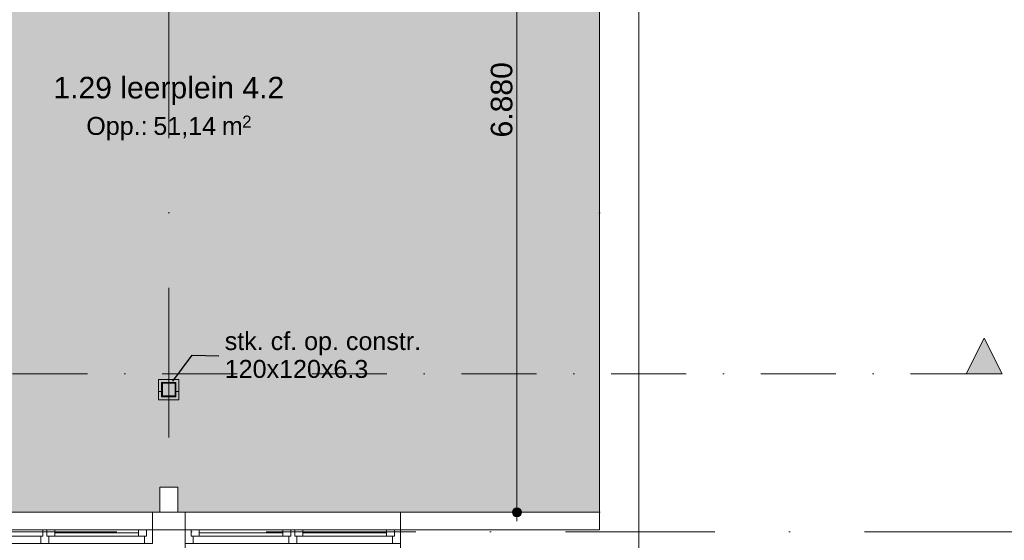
# Model space of a CAD drawing. Header units: millimetres. Extents: x -54205 to 167969, y -3415 to 61516.
# Tile 209 of 239: x 52753 to 60984, y 10756 to 15106. Entities that reach past the tile are written whole.
import ezdxf
from ezdxf.enums import TextEntityAlignment as Align

# ---------------------------------------------------------------- set-up
doc = ezdxf.new("R2010")
doc.units = ezdxf.units.MM
doc.header["$MEASUREMENT"] = 0
for name, pattern in [('streep-punt', [2500, 1250, -625, 0, -625]), ('streep-punt fijn', [1251.000023, 626.000023, -312.5, 0, -312.5]), ('Wipeout_Contour', [1000, 0, -1000])]:
    doc.linetypes.add(name, pattern=pattern)
for name, color, linetype in [('21_0 NC Buitenwanden', 7, 'Continuous'), ('21_0 NC Buitenwanden Afdek-arcering', 7, 'Continuous'), ('21_1 C Buitenwanden', 7, 'Continuous'), ('22 C Binnenwanden te slopen', 7, 'Continuous'), ('23 Vloeren', 7, 'Continuous'), ('Maatvoering 1_ 100', 7, 'Continuous'), ('Maatvoering 1_ 100 2D arcering', 7, 'Continuous'), ('Markers - doorsneden', 7, 'Continuous'), ('Markers - doorsneden 2D arcering', 7, 'Continuous'), ('New_21_0 NC Buitenwanden Ramen', 7, 'Continuous'), ('New_22 NC Binnenwanden', 7, 'Continuous'), ('New_22 NC Binnenwanden Doorsnede-arcering', 7, 'Continuous'), ('New_28 Draagconstructies - kolom', 7, 'Continuous'), ('New_28 Draagconstructies - kolom Doorsnede-arcering', 7, 'Continuous'), ('New_Maatvoering 1_ 100', 7, 'Continuous'), ('New_Maatvoering 1_ 100 2D arcering', 7, 'Continuous'), ('New_Ruimtefuncties', 7, 'Continuous'), ('New_Ruimtefuncties Zone achtergrond', 7, 'Continuous'), ('New_Ruimtefuncties Zone omranding', 7, 'Continuous'), ('New_Ruimtefuncties Zone tekst', 7, 'Continuous'), ('Stramien', 7, 'Continuous')]:
    doc.layers.add(name, color=color, linetype=linetype)
doc.styles.add('GENERATED_STYLE_1', font='arial.ttf')
doc.styles.add('GENERATED_STYLE_2', font='arial.ttf')
doc.dimstyles.new('GENERATED_STYLE__12', dxfattribs={"dimtxt": 0.18, "dimasz": 136.8, "dimexe": 0.18, "dimexo": 0.0625, "dimgap": 0, "dimtad": 0, "dimtih": 1, "dimtoh": 1, "dimdec": 4, "dimzin": 0, "dimdsep": 46, "dimcen": 0.09, "dimadec": 0, "dimazin": 0, "dimtfac": 1, "dimtdec": 4, "dimtmove": 0, "dimatfit": 3, "dimldrblk": 'ARROWHEAD_5', "dimfxl": 1, "dimtolj": 1, "dimtzin": 0, "dimarcsym": 0})
doc.dimstyles.new('GENERATED_STYLE__3', dxfattribs={"dimtxt": 179.999995, "dimasz": 142.5, "dimexe": 0.18, "dimexo": 0.0625, "dimgap": 0, "dimtad": 1, "dimtih": 1, "dimtoh": 1, "dimdec": 0, "dimzin": 0, "dimdsep": 46, "dimtxsty": 'GENERATED_STYLE_1', "dimblk": 'ARROWHEAD_11', "dimblk1": 'ARROWHEAD_11', "dimblk2": 'ARROWHEAD_11', "dimcen": 0.09, "dimse1": 1, "dimse2": 1, "dimclrd": 1, "dimclre": 1, "dimclrt": 2, "dimadec": 1, "dimazin": 0, "dimtfac": 1, "dimtdec": 4, "dimtmove": 0, "dimatfit": 3, "dimfxl": 1, "dimtolj": 1, "dimtzin": 0, "dimarcsym": 0})
doc.dimstyles.new('GENERATED_STYLE__4', dxfattribs={"dimtxt": 250, "dimasz": 142.5, "dimexe": 0.18, "dimexo": 0.0625, "dimgap": 0, "dimtad": 1, "dimdec": 0, "dimzin": 0, "dimdsep": 46, "dimtxsty": 'GENERATED_STYLE_2', "dimblk": 'ARROWHEAD_11', "dimblk1": 'ARROWHEAD_11', "dimblk2": 'ARROWHEAD_11', "dimcen": 0.09, "dimse1": 1, "dimse2": 1, "dimclrd": 1, "dimclre": 1, "dimclrt": 2, "dimadec": 1, "dimazin": 0, "dimtfac": 1, "dimtdec": 4, "dimtmove": 0, "dimatfit": 3, "dimfxl": 1, "dimtolj": 1, "dimtzin": 0, "dimarcsym": 0})
doc.dimstyles.new('GENERATED_STYLE__7', dxfattribs={"dimtxt": 179.999995, "dimasz": 142.5, "dimexe": 0.18, "dimexo": 0.0625, "dimgap": 0, "dimtad": 1, "dimdec": 0, "dimzin": 0, "dimdsep": 46, "dimtxsty": 'GENERATED_STYLE_1', "dimblk": 'ARROWHEAD_11', "dimblk1": 'ARROWHEAD_11', "dimblk2": 'ARROWHEAD_11', "dimcen": 0.09, "dimse1": 1, "dimse2": 1, "dimclrd": 1, "dimclre": 1, "dimclrt": 2, "dimadec": 1, "dimazin": 0, "dimtfac": 1, "dimtdec": 4, "dimtmove": 0, "dimatfit": 3, "dimfxl": 1, "dimtolj": 1, "dimtzin": 0, "dimarcsym": 0})
pattern_1 = [(1e-14, (0, 0), (0, 200), [])]
pattern_2 = [(270, (0, 0), (200, 0), [])]
pattern_3 = [(90, (0, 0), (-200, 0), [])]

# ---------------------------------------------------------------- blocks, each defined once
blk = doc.blocks.new('Slab_1_1', base_point=(-770.1, 20015.8))
at = {"layer": '23 Vloeren', "color": 255, "linetype": 'Continuous', "lineweight": 0, "flags": 128}
blk.add_lwpolyline([(32400, 27651.9), (54000, 27651.9), (54000, 20590.9), (56151.7, 20590.9), (57600, 20590.9), (57600, 10844.9), (33310.3, 10844.9)], dxfattribs=at)
blk = doc.blocks.new('Rnx horizontaal 26_2')
at = {"layer": 'New_21_0 NC Buitenwanden Ramen', "color": 9, "linetype": 'Continuous', "lineweight": 0}
for p, q in [((-1937.5, 146), (1937.5, 146)), ((-1937.5, -184), (1937.5, -184))]:
    blk.add_line(p, q, dxfattribs=at)
at = {"layer": 'New_21_0 NC Buitenwanden Ramen', "color": 1, "linetype": 'Continuous', "lineweight": 0}
for p, q in [((-1937.5, 0), (-1937.5, 146)), ((1937.5, 0), (1937.5, 146)), ((-1937.5, -114), (-1937.5, 0)), ((-1662.5, 0), (-1612.5, 0)), ((-1662.5, -114), (-1662.5, 0)), ((-1612.5, 0), (-1612.5, -54)), ((-1612.5, 0), (-1545.5, 0)), ((-1612.5, -54), (-1612.5, 0)), ((-1545.5, 0), (-848, 0)), ((-1545.5, 0), (-1545.5, -54)), ((-1545.5, 0), (-848, 0)), ((-848, -54), (-848, 0)), ((-848, 0), (-781, 0)), ((-781, -54), (-781, 0)), ((-781, 0), (-764.5, 0)), ((-781, 0), (-781, -54)), ((-764.5, 0), (-748, 0)), ((-748, 0), (-748, -54)), ((-748, 0), (-16.5, 0)), ((-16.5, -54), (-16.5, 0)), ((-16.5, 0), (0, 0)), ((-16.5, 0), (-16.5, -54)), ((0, 0), (16.5, 0)), ((16.5, 0), (16.5, -54)), ((16.5, 0), (748, 0)), ((748, -54), (748, 0)), ((748, 0), (764.5, 0)), ((748, 0), (748, -54)), ((764.5, 0), (781, 0)), ((781, 0), (781, -54)), ((781, 0), (848, 0)), ((781, -54), (781, 0)), ((848, 0), (1545.5, 0)), ((848, 0), (848, -54)), ((848, 0), (1545.5, 0)), ((1545.5, -54), (1545.5, 0)), ((1545.5, 0), (1612.5, 0)), ((1612.5, -54), (1612.5, 0)), ((1612.5, 0), (1662.5, 0)), ((1612.5, 0), (1612.5, -54)), ((1662.5, 0), (1662.5, -114)), ((1937.5, -114), (1937.5, 0)), ((-1612.5, -54), (-1595.5, -54)), ((-1545.5, -54), (-1612.5, -54)), ((-1595.5, -54), (-1595.5, -114)), ((-1545.5, -27), (-848, -27)), ((-848, -54), (-1545.5, -54)), ((-781, -54), (-848, -54)), ((-798, -114), (-798, -54)), ((-798, -54), (-781, -54)), ((-748, -54), (-731, -54)), ((-731, -54), (-748, -54)), ((-731, -54), (-731, -114)), ((-731, -54), (-33.5, -54)), ((-731, -114), (-731, -54)), ((-33.5, -114), (-33.5, -54)), ((-33.5, -54), (-16.5, -54)), ((-16.5, -54), (-33.5, -54)), ((16.5, -54), (33.5, -54)), ((33.5, -54), (16.5, -54)), ((33.5, -54), (33.5, -114)), ((33.5, -54), (731, -54)), ((33.5, -114), (33.5, -54)), ((731, -114), (731, -54)), ((731, -54), (748, -54)), ((748, -54), (731, -54)), ((781, -54), (798, -54)), ((848, -54), (781, -54)), ((798, -54), (798, -114)), ((848, -27), (1545.5, -27)), ((1545.5, -54), (848, -54)), ((1612.5, -54), (1545.5, -54)), ((1595.5, -114), (1595.5, -54)), ((1595.5, -54), (1612.5, -54)), ((-1937.5, -184), (-1937.5, -114)), ((-1595.5, -114), (-1662.5, -114)), ((-798, -114), (-1595.5, -114)), ((-764.5, -114), (-798, -114)), ((-731, -114), (-764.5, -114)), ((-33.5, -114), (-731, -114)), ((0, -114), (-33.5, -114)), ((33.5, -114), (0, -114)), ((731, -114), (33.5, -114)), ((764.5, -114), (731, -114)), ((798, -114), (764.5, -114)), ((1595.5, -114), (798, -114)), ((1662.5, -114), (1595.5, -114)), ((1937.5, -184), (1937.5, -114))]:
    blk.add_line(p, q, dxfattribs=at)
blk = doc.blocks.new('R2 bl ol 26')
at = {"layer": 'New_21_0 NC Buitenwanden Ramen', "color": 9, "linetype": 'Continuous', "lineweight": 0}
for p, q in [((-900, 146), (900, 146)), ((-900, -184), (900, -184))]:
    blk.add_line(p, q, dxfattribs=at)
at = {"layer": 'New_21_0 NC Buitenwanden Ramen', "color": 1, "linetype": 'Continuous', "lineweight": 0}
for p, q in [((-900, 0), (-900, 146)), ((900, 0), (900, 146)), ((-900, 0), (-850, 0)), ((-900, -114), (-900, 0)), ((-900, -114), (-900, 0)), ((-850, 0), (-850, -54)), ((-850, 0), (-783, 0)), ((-850, -54), (-850, 0)), ((-783, 0), (-83.5, 0)), ((-783, 0), (-783, -54)), ((-783, 0), (-83.5, 0)), ((-83.5, -54), (-83.5, 0)), ((-83.5, 0), (-16.5, 0)), ((-16.5, -54), (-16.5, 0)), ((-16.5, 0), (0, 0)), ((-16.5, 0), (-16.5, -54)), ((0, 0), (16.5, 0)), ((16.5, 0), (16.5, -54)), ((16.5, 0), (83.5, 0)), ((16.5, -54), (16.5, 0)), ((83.5, 0), (783, 0)), ((83.5, 0), (83.5, -54)), ((83.5, 0), (783, 0)), ((783, -54), (783, 0)), ((783, 0), (850, 0)), ((850, -54), (850, 0)), ((850, 0), (900, 0)), ((850, 0), (850, -54)), ((900, -114), (900, 0)), ((900, -114), (900, 0)), ((-850, -54), (-833, -54)), ((-783, -54), (-850, -54)), ((-833, -54), (-833, -114)), ((-783, -27), (-83.5, -27)), ((-83.5, -54), (-783, -54)), ((-16.5, -54), (-83.5, -54)), ((-33.5, -114), (-33.5, -54)), ((-33.5, -54), (-16.5, -54)), ((16.5, -54), (33.5, -54)), ((83.5, -54), (16.5, -54)), ((33.5, -54), (33.5, -114)), ((83.5, -27), (783, -27)), ((783, -54), (83.5, -54)), ((850, -54), (783, -54)), ((833, -114), (833, -54)), ((833, -54), (850, -54)), ((-833, -114), (-900, -114)), ((-900, -184), (-900, -114)), ((-33.5, -114), (-833, -114)), ((0, -114), (-33.5, -114)), ((33.5, -114), (0, -114)), ((833, -114), (33.5, -114)), ((900, -114), (833, -114)), ((900, -184), (900, -114))]:
    blk.add_line(p, q, dxfattribs=at)
blk = doc.blocks.new('Wall_2_1', base_point=(55938.2, 10990.9))
at = {"layer": '21_0 NC Buitenwanden', "color": 1, "linetype": 'Continuous', "lineweight": 0}
for p, q in [((55937.5, 10844.9), (55937.5, 10990.9)), ((55937.5, 10730.9), (55937.5, 10844.9))]:
    blk.add_line(p, q, dxfattribs=at)
at = {"layer": 'New_21_0 NC Buitenwanden Ramen', "color": 1, "linetype": 'Continuous', "lineweight": 0, "xscale": -1, "zscale": 1000}
for name, p in [('Rnx horizontaal 26_2', (52200, 10844.9)), ('R2 bl ol 26', (55037.5, 10844.9))]:
    blk.add_blockref(name, p, dxfattribs=at)
blk = doc.blocks.new('leerplein 4.2_1.29_15_1', base_point=(54000, 14380.9))
at = {"layer": 'New_Ruimtefuncties Zone achtergrond', "linetype": 'Continuous', "lineweight": 0, "true_color": 0xffffff}
blk.add_hatch(color=7, dxfattribs=at).paths.add_polyline_path([(50475, 11930.9), (50405, 11930.9), (50405, 11200.9), (50475, 11200.9), (50475, 10990.9), (53925, 10990.9), (53925, 11200.9), (54075, 11200.9), (54075, 10990.9), (57600, 10990.9), (57600, 17915.9), (54570, 17915.9), (54570, 17870.9), (54470, 17870.9), (54470, 18345.9), (53730, 18345.9), (50670, 18345.9), (50670, 17870.9), (50475, 17870.9), (50475, 17685.9), (50325, 17685.9), (50325, 16645.9), (50475, 16645.9)])
at = {"layer": 'New_Ruimtefuncties Zone tekst', "color": 2, "lineweight": 0}
for tag, height, style, p in [('DUMMY_941', 180, 'GENERATED_STYLE_2', (54988, 14669.7)), ('perimeterCode', 150, 'GENERATED_STYLE_1', (53310.1, 14293.6)), ('ROOM_AREA', 150, 'GENERATED_STYLE_1', (53870.4, 14293.6)), ('DUMMY_942', 150, 'GENERATED_STYLE_1', (54385.1, 14293.6)), ('DUMMY_943', 100, 'GENERATED_STYLE_1', (54613.7, 14305))]:
    blk.add_attdef(tag, text='', height=height, dxfattribs=dict(at, style=style)).set_placement(p, align=Align.TOP_LEFT)
at = {"layer": 'New_Ruimtefuncties Zone tekst', "color": 2, "lineweight": 0, "style": 'GENERATED_STYLE_2'}
blk.add_attdef('ROOM_NUMBER', text='', height=180, dxfattribs=at).set_placement((54000, 14628.5), align=Align.TOP_CENTER)
blk = doc.blocks.new('Wall_9_1', base_point=(57600, 10990.9))
at = {"layer": '21_1 C Buitenwanden', "color": 1, "linetype": 'Continuous', "lineweight": 0, "flags": 128}
for points in [[(57600, 10990.9), (55938.2, 10990.9)], [(57930, 10660.9), (57930, 10990.9)], [(55938.2, 10660.9), (57930, 10660.9)]]:
    blk.add_lwpolyline(points, dxfattribs=at)
blk = doc.blocks.new('Wall_10_1', base_point=(57600, 20655.9))
at = {"layer": '21_1 C Buitenwanden', "color": 1, "linetype": 'Continuous', "lineweight": 0, "flags": 128}
for points in [[(57600, 17970.9), (57600, 10990.9)], [(57930, 10990.9), (57930, 17970.9)]]:
    blk.add_lwpolyline(points, dxfattribs=at)
blk = doc.blocks.new('Wall_42_1', base_point=(54000, 10990.9))
at = {"layer": '22 C Binnenwanden te slopen', "color": 1, "linetype": 'Continuous', "lineweight": 0, "flags": 128}
for points in [[(53925, 11200.9), (53925, 10990.9)], [(54075, 10990.9), (54075, 11200.9)]]:
    blk.add_lwpolyline(points, dxfattribs=at)
blk = doc.blocks.new('Wall_66_1', base_point=(54137.5, 10730.9))
at = {"layer": '21_0 NC Buitenwanden', "color": 1, "linetype": 'Continuous', "lineweight": 0, "flags": 128}
for points in [[(54137.5, 10990.9), (53862.5, 10990.9)], [(53862.5, 10990.9), (53862.5, 10774.9)], [(54137.5, 10774.9), (54137.5, 10990.9)]]:
    blk.add_lwpolyline(points, dxfattribs=at)
blk = doc.blocks.new('Wall_292_1', base_point=(55937.5, 10990.9))
at = {"color": 254, "linetype": 'Wipeout_Contour', "lineweight": 0, "ltscale": 224441.095568}
blk.add_wipeout([(55937.5, 10990.9), (54137.5, 10990.9), (54137.5, 10844.9), (55937.5, 10844.9)], dxfattribs=at).dxf.layer = '21_0 NC Buitenwanden Afdek-arcering'
at = {"layer": '21_0 NC Buitenwanden', "color": 2, "linetype": 'Continuous', "lineweight": 0, "flags": 128}
for points in [[(55937.5, 10990.9), (54137.5, 10990.9)], [(54137.5, 10990.9), (54137.5, 10844.9)], [(55937.5, 10844.9), (55937.5, 10990.9)], [(54137.5, 10844.9), (55937.5, 10844.9)]]:
    blk.add_lwpolyline(points, dxfattribs=at)
blk = doc.blocks.new('Wall_366_1', base_point=(53915, 11930.9))
at = {"layer": 'New_22 NC Binnenwanden Doorsnede-arcering', "linetype": 'Continuous', "lineweight": 0, "true_color": 0x000000}
h = blk.add_hatch(dxfattribs=at)
h.set_pattern_fill('930_Lijnen_vert_200_0001', color=18, style=0, pattern_type=2)
h.set_pattern_definition(pattern_1)
h.paths.add_polyline_path([(53940, 12100.9), (53915, 12100.9), (53940, 12075.9)])
h = blk.add_hatch(dxfattribs=at)
h.set_pattern_fill('930_Lijnen_vert_200_0001', color=18, style=0, pattern_type=2)
h.set_pattern_definition(pattern_1)
h.paths.add_polyline_path([(53940, 12075.9), (53915, 12100.9), (53915, 12075.9)])
h = blk.add_hatch(dxfattribs=at)
h.set_pattern_fill('930_Lijnen_vert_200_0001', color=18, style=0, pattern_type=2)
h.set_pattern_definition(pattern_1)
h.paths.add_polyline_path([(53940, 11955.9), (53940, 12075.9), (53915, 12075.9), (53915, 11955.9)])
h = blk.add_hatch(dxfattribs=at)
h.set_pattern_fill('930_Lijnen_vert_200_0001', color=18, style=0, pattern_type=2)
h.set_pattern_definition(pattern_1)
h.paths.add_polyline_path([(53940, 11955.9), (53915, 11930.9), (53940, 11930.9)])
h = blk.add_hatch(dxfattribs=at)
h.set_pattern_fill('930_Lijnen_vert_200_0001', color=18, style=0, pattern_type=2)
h.set_pattern_definition(pattern_1)
h.paths.add_polyline_path([(53915, 11955.9), (53915, 11930.9), (53940, 11955.9)])
at = {"layer": 'New_22 NC Binnenwanden', "color": 1, "linetype": 'Continuous', "lineweight": 0, "flags": 128}
for points in [[(53915, 12100.9), (53940, 12100.9)], [(53915, 12100.9), (53915, 11930.9)], [(53940, 11955.9), (53940, 12075.9)], [(53915, 11930.9), (53940, 11930.9)]]:
    blk.add_lwpolyline(points, dxfattribs=at)
blk = doc.blocks.new('Wall_367_1', base_point=(53915, 12100.9))
at = {"layer": 'New_22 NC Binnenwanden Doorsnede-arcering', "linetype": 'Continuous', "lineweight": 0, "true_color": 0x000000}
h = blk.add_hatch(dxfattribs=at)
h.set_pattern_fill('930_Lijnen_vert_200_0001', color=18, style=0, pattern_type=2)
h.set_pattern_definition(pattern_2)
h.paths.add_polyline_path([(53940, 12075.9), (54060, 12075.9), (54060, 12100.9), (53940, 12100.9)])
h = blk.add_hatch(dxfattribs=at)
h.set_pattern_fill('930_Lijnen_vert_200_0001', color=18, style=0, pattern_type=2)
h.set_pattern_definition(pattern_2)
h.paths.add_polyline_path([(54060, 12075.9), (54085, 12075.9), (54085, 12100.9)])
h = blk.add_hatch(dxfattribs=at)
h.set_pattern_fill('930_Lijnen_vert_200_0001', color=18, style=0, pattern_type=2)
h.set_pattern_definition(pattern_2)
h.paths.add_polyline_path([(54060, 12075.9), (54085, 12100.9), (54060, 12100.9)])
at = {"layer": 'New_22 NC Binnenwanden', "color": 1, "linetype": 'Continuous', "lineweight": 0, "flags": 128}
for points in [[(54085, 12100.9), (53940, 12100.9)], [(54085, 12100.9), (54085, 12075.9)], [(53940, 12075.9), (54060, 12075.9)]]:
    blk.add_lwpolyline(points, dxfattribs=at)
blk = doc.blocks.new('Wall_368_1', base_point=(53915, 11930.9))
at = {"layer": 'New_22 NC Binnenwanden Doorsnede-arcering', "linetype": 'Continuous', "lineweight": 0, "true_color": 0x000000}
h = blk.add_hatch(dxfattribs=at)
h.set_pattern_fill('930_Lijnen_vert_200_0001', color=18, style=0, pattern_type=2)
h.set_pattern_definition(pattern_3)
h.paths.add_polyline_path([(54060, 11955.9), (53940, 11955.9), (53940, 11930.9), (54060, 11930.9)])
h = blk.add_hatch(dxfattribs=at)
h.set_pattern_fill('930_Lijnen_vert_200_0001', color=18, style=0, pattern_type=2)
h.set_pattern_definition(pattern_3)
h.paths.add_polyline_path([(54060, 11955.9), (54085, 11930.9), (54085, 11955.9)])
h = blk.add_hatch(dxfattribs=at)
h.set_pattern_fill('930_Lijnen_vert_200_0001', color=18, style=0, pattern_type=2)
h.set_pattern_definition(pattern_3)
h.paths.add_polyline_path([(54060, 11930.9), (54085, 11930.9), (54060, 11955.9)])
at = {"layer": 'New_22 NC Binnenwanden', "color": 1, "linetype": 'Continuous', "lineweight": 0, "flags": 128}
for points in [[(54060, 11955.9), (53940, 11955.9)], [(54085, 11930.9), (54085, 11955.9)], [(53940, 11930.9), (54085, 11930.9)]]:
    blk.add_lwpolyline(points, dxfattribs=at)
blk = doc.blocks.new('Wall_369_1', base_point=(54085, 11930.9))
at = {"layer": 'New_22 NC Binnenwanden Doorsnede-arcering', "linetype": 'Continuous', "lineweight": 0, "true_color": 0x000000}
h = blk.add_hatch(dxfattribs=at)
h.set_pattern_fill('930_Lijnen_vert_200_0001', color=18, style=0, pattern_type=2)
h.set_pattern_definition([(180, (0, 0), (0, 200), [])])
h.paths.add_polyline_path([(54060, 12075.9), (54060, 11955.9), (54085, 11955.9), (54085, 12075.9)])
at = {"layer": 'New_22 NC Binnenwanden', "color": 1, "linetype": 'Continuous', "lineweight": 0, "flags": 128}
for points in [[(54060, 12075.9), (54060, 11955.9)], [(54085, 11955.9), (54085, 12075.9)]]:
    blk.add_lwpolyline(points, dxfattribs=at)
blk = doc.blocks.new('Standard grid marker')
at = {"layer": 'Stramien', "color": 1, "linetype": 'streep-punt', "lineweight": 0}
blk.add_line((1000, 0), (61400.2, 0), dxfattribs=at)
at = {"layer": 'Stramien', "color": 2, "lineweight": 0, "style": 'GENERATED_STYLE_1'}
for tag, p in [('AC_MarkerText_1_0', (-245, -80)), ('AC_MarkerText_1_1', (63155.2, -80))]:
    blk.add_attdef(tag, text='', height=350, rotation=270, dxfattribs=at).set_placement(p, align=Align.TOP_CENTER)
blk = doc.blocks.new('Standard grid marker_3')
at = {"layer": 'Stramien', "color": 1, "linetype": 'streep-punt', "lineweight": 0}
blk.add_line((1000, 0), (33165, 0), dxfattribs=at)
at = {"layer": 'Stramien', "color": 2, "lineweight": 0, "style": 'GENERATED_STYLE_1'}
blk.add_attdef('AC_MarkerText_1', text='', height=350, dxfattribs=at).set_placement((-500, 175), align=Align.TOP_CENTER)
blk = doc.blocks.new('*D1253')
at = {"layer": 'Maatvoering 1_ 100 2D arcering', "linetype": 'Continuous', "lineweight": 0}
for points in [[(64027.5, 56215.9), (64030.4, 56201.6), (64038.5, 56189.4), (64050.6, 56181.3), (64065, 56178.4), (64079.4, 56181.3), (64091.5, 56189.4), (64099.6, 56201.6), (64102.5, 56215.9), (64099.6, 56230.3), (64091.5, 56242.4), (64079.4, 56250.6), (64065, 56253.4), (64050.6, 56250.6), (64038.5, 56242.4), (64030.4, 56230.3)], [(64027.5, 3115.7), (64030.4, 3101.3), (64038.5, 3089.2), (64050.6, 3081), (64065, 3078.2), (64079.4, 3081), (64091.5, 3089.2), (64099.6, 3101.3), (64102.5, 3115.7), (64099.6, 3130), (64091.5, 3142.2), (64079.4, 3150.3), (64065, 3153.2), (64050.6, 3150.3), (64038.5, 3142.2), (64030.4, 3130)]]:
    blk.add_hatch(color=1, dxfattribs=at).paths.add_polyline_path(points)
at = {"layer": 'Maatvoering 1_ 100', "color": 1, "linetype": 'Continuous', "lineweight": 0}
for p, q in [((64065, 56253.4), (64065, 56290.9)), ((64027.5, 56215.9), (63924.4, 56215.9)), ((64065, 3153.2), (64065, 56178.4)), ((64205.6, 56215.9), (64102.5, 56215.9)), ((64027.5, 3115.7), (63924.4, 3115.7)), ((64065, 3040.7), (64065, 3078.2)), ((64205.6, 3115.7), (64102.5, 3115.7))]:
    blk.add_line(p, q, dxfattribs=at)
for centre in [(64065, 56215.9), (64065, 3115.7)]:
    blk.add_circle(centre, 37.5, dxfattribs=at)
at = {"layer": 'Maatvoering 1_ 100', "color": 2, "lineweight": 0, "insert": (64015, 29141.5), "char_height": 250, "attachment_point": 7, "rotation": 90, "style": 'GENERATED_STYLE_2'}
blk.add_mtext('\\A1;{\\pql;\\fArial|b1|i0|c0|p0;\\W1.000000;53.100}', dxfattribs=at)
blk = doc.blocks.new('ARROWHEAD_11')
at = {"color": 0, "linetype": 'Continuous', "lineweight": 0}
blk.add_line((0, 0), (-1, 0), dxfattribs=at)
at = {"color": 0, "linetype": 'Continuous', "lineweight": 0, "const_width": 0.25, "flags": 128}
blk.add_lwpolyline([(-0.125, 0, 1), (0.125, 0, 1)], format="xyb", close=True, dxfattribs=at)
blk = doc.blocks.new('*D1260')
at = {"layer": 'New_Maatvoering 1_ 100 2D arcering', "linetype": 'Continuous', "lineweight": 0}
for points in [[(63027.5, 20655.9), (63030.4, 20641.6), (63038.5, 20629.4), (63050.6, 20621.3), (63065, 20618.4), (63079.4, 20621.3), (63091.5, 20629.4), (63099.6, 20641.6), (63102.5, 20655.9), (63099.6, 20670.3), (63091.5, 20682.4), (63079.4, 20690.6), (63065, 20693.4), (63050.6, 20690.6), (63038.5, 20682.4), (63030.4, 20670.3)], [(63027.5, 10660.9), (63030.4, 10646.6), (63038.5, 10634.4), (63050.6, 10626.3), (63065, 10623.4), (63079.4, 10626.3), (63091.5, 10634.4), (63099.6, 10646.6), (63102.5, 10660.9), (63099.6, 10675.3), (63091.5, 10687.4), (63079.4, 10695.6), (63065, 10698.4), (63050.6, 10695.6), (63038.5, 10687.4), (63030.4, 10675.3)]]:
    blk.add_hatch(color=1, dxfattribs=at).paths.add_polyline_path(points)
at = {"layer": 'New_Maatvoering 1_ 100', "color": 1, "linetype": 'Continuous', "lineweight": 0}
for p, q in [((63027.5, 20655.9), (62924.4, 20655.9)), ((63065, 10698.4), (63065, 20618.4)), ((63205.6, 20655.9), (63102.5, 20655.9)), ((63027.5, 10660.9), (62924.4, 10660.9)), ((63205.6, 10660.9), (63102.5, 10660.9))]:
    blk.add_line(p, q, dxfattribs=at)
for centre in [(63065, 20655.9), (63065, 10660.9)]:
    blk.add_circle(centre, 37.5, dxfattribs=at)
at = {"layer": 'New_Maatvoering 1_ 100', "color": 2, "lineweight": 0, "insert": (63029, 15349.5), "char_height": 180, "attachment_point": 7, "rotation": 90, "style": 'GENERATED_STYLE_1'}
blk.add_mtext('\\A1;{\\pql;\\fArial|b0|i0|c0|p0;\\W1.000000;9.995}', dxfattribs=at)
blk = doc.blocks.new('*D1266')
at = {"layer": 'New_Maatvoering 1_ 100 2D arcering', "linetype": 'Continuous', "lineweight": 0}
for points in [[(62527.5, 17970.9), (62530.4, 17956.6), (62538.5, 17944.4), (62550.6, 17936.3), (62565, 17933.4), (62579.4, 17936.3), (62591.5, 17944.4), (62599.6, 17956.6), (62602.5, 17970.9), (62599.6, 17985.3), (62591.5, 17997.4), (62579.4, 18005.6), (62565, 18008.4), (62550.6, 18005.6), (62538.5, 17997.4), (62530.4, 17985.3)], [(62527.5, 10660.9), (62530.4, 10646.6), (62538.5, 10634.4), (62550.6, 10626.3), (62565, 10623.4), (62579.4, 10626.3), (62591.5, 10634.4), (62599.6, 10646.6), (62602.5, 10660.9), (62599.6, 10675.3), (62591.5, 10687.4), (62579.4, 10695.6), (62565, 10698.4), (62550.6, 10695.6), (62538.5, 10687.4), (62530.4, 10675.3)]]:
    blk.add_hatch(color=1, dxfattribs=at).paths.add_polyline_path(points)
at = {"layer": 'New_Maatvoering 1_ 100', "color": 1, "linetype": 'Continuous', "lineweight": 0}
for p, q in [((62527.5, 17970.9), (62424.4, 17970.9)), ((62705.6, 17970.9), (62602.5, 17970.9)), ((62565, 10698.4), (62565, 17933.4)), ((62527.5, 10660.9), (62424.4, 10660.9)), ((62705.6, 10660.9), (62602.5, 10660.9))]:
    blk.add_line(p, q, dxfattribs=at)
for centre in [(62565, 17970.9), (62565, 10660.9)]:
    blk.add_circle(centre, 37.5, dxfattribs=at)
at = {"layer": 'New_Maatvoering 1_ 100', "color": 2, "lineweight": 0, "insert": (62529, 14007), "char_height": 180, "attachment_point": 7, "rotation": 90, "style": 'GENERATED_STYLE_1'}
blk.add_mtext('\\A1;{\\pql;\\fArial|b0|i0|c0|p0;\\W1.000000;7.310}', dxfattribs=at)
blk = doc.blocks.new('*D1426')
at = {"layer": 'New_Maatvoering 1_ 100 2D arcering', "linetype": 'Continuous', "lineweight": 0}
for points in [[(50437.5, 15570.9), (50440.4, 15556.6), (50448.5, 15544.4), (50460.6, 15536.3), (50475, 15533.4), (50489.4, 15536.3), (50501.5, 15544.4), (50509.6, 15556.6), (50512.5, 15570.9), (50509.6, 15585.3), (50501.5, 15597.4), (50489.4, 15605.6), (50475, 15608.4), (50460.6, 15605.6), (50448.5, 15597.4), (50440.4, 15585.3)], [(57562.5, 15570.9), (57565.4, 15556.6), (57573.5, 15544.4), (57585.6, 15536.3), (57600, 15533.4), (57614.4, 15536.3), (57626.5, 15544.4), (57634.6, 15556.6), (57637.5, 15570.9), (57634.6, 15585.3), (57626.5, 15597.4), (57614.4, 15605.6), (57600, 15608.4), (57585.6, 15605.6), (57573.5, 15597.4), (57565.4, 15585.3)]]:
    blk.add_hatch(color=1, dxfattribs=at).paths.add_polyline_path(points)
at = {"layer": 'New_Maatvoering 1_ 100', "color": 1, "linetype": 'Continuous', "lineweight": 0}
for p, q in [((50475, 15608.4), (50475, 15711.5)), ((57600, 15608.4), (57600, 15711.5)), ((50512.5, 15570.9), (57562.5, 15570.9)), ((57637.5, 15570.9), (57675, 15570.9)), ((50475, 15430.3), (50475, 15533.4)), ((57600, 15430.3), (57600, 15533.4))]:
    blk.add_line(p, q, dxfattribs=at)
for centre in [(50475, 15570.9), (57600, 15570.9)]:
    blk.add_circle(centre, 37.5, dxfattribs=at)
at = {"layer": 'New_Maatvoering 1_ 100', "color": 2, "lineweight": 0, "insert": (53728.6, 15606.9), "char_height": 180, "attachment_point": 7, "style": 'GENERATED_STYLE_1'}
blk.add_mtext('\\A1;{\\pql;\\fArial|b0|i0|c0|p0;\\W1.000000;7.125}', dxfattribs=at)
blk = doc.blocks.new('*D1444')
at = {"layer": 'New_Maatvoering 1_ 100 2D arcering', "linetype": 'Continuous', "lineweight": 0}
for points in [[(54532.5, 15970.9), (54535.4, 15956.6), (54543.5, 15944.4), (54555.6, 15936.3), (54570, 15933.4), (54584.4, 15936.3), (54596.5, 15944.4), (54604.6, 15956.6), (54607.5, 15970.9), (54604.6, 15985.3), (54596.5, 15997.4), (54584.4, 16005.6), (54570, 16008.4), (54555.6, 16005.6), (54543.5, 15997.4), (54535.4, 15985.3)], [(57562.5, 15970.9), (57565.4, 15956.6), (57573.5, 15944.4), (57585.6, 15936.3), (57600, 15933.4), (57614.4, 15936.3), (57626.5, 15944.4), (57634.6, 15956.6), (57637.5, 15970.9), (57634.6, 15985.3), (57626.5, 15997.4), (57614.4, 16005.6), (57600, 16008.4), (57585.6, 16005.6), (57573.5, 15997.4), (57565.4, 15985.3)]]:
    blk.add_hatch(color=1, dxfattribs=at).paths.add_polyline_path(points)
at = {"layer": 'New_Maatvoering 1_ 100', "color": 1, "linetype": 'Continuous', "lineweight": 0}
for p, q in [((54570, 16008.4), (54570, 16111.5)), ((57600, 16008.4), (57600, 16111.5)), ((54607.5, 15970.9), (57562.5, 15970.9)), ((57637.5, 15970.9), (57675, 15970.9)), ((54570, 15830.3), (54570, 15933.4)), ((57600, 15830.3), (57600, 15933.4))]:
    blk.add_line(p, q, dxfattribs=at)
for centre in [(54570, 15970.9), (57600, 15970.9)]:
    blk.add_circle(centre, 37.5, dxfattribs=at)
at = {"layer": 'New_Maatvoering 1_ 100', "color": 2, "lineweight": 0, "char_height": 180, "attachment_point": 7, "style": 'GENERATED_STYLE_1'}
for s, insert in [('\\A1;{\\pql;\\fArial|b0|i0|c0|p0;\\W1.000000;100}', (54607.5, 16006.9)), ('\\A1;{\\pql;\\fArial|b0|i0|c0|p0;\\W1.000000;3.030}', (55776.1, 16006.9))]:
    blk.add_mtext(s, dxfattribs=dict(at, insert=insert))
blk = doc.blocks.new('*D1512')
at = {"layer": 'New_Maatvoering 1_ 100 2D arcering', "linetype": 'Continuous', "lineweight": 0}
for points in [[(56872.4, 17870.9), (56875.3, 17856.6), (56883.4, 17844.4), (56895.6, 17836.3), (56909.9, 17833.4), (56924.3, 17836.3), (56936.4, 17844.4), (56944.6, 17856.6), (56947.4, 17870.9), (56944.6, 17885.3), (56936.4, 17897.4), (56924.3, 17905.6), (56909.9, 17908.4), (56895.6, 17905.6), (56883.4, 17897.4), (56875.3, 17885.3)], [(56872.4, 10990.9), (56875.3, 10976.6), (56883.4, 10964.4), (56895.6, 10956.3), (56909.9, 10953.4), (56924.3, 10956.3), (56936.4, 10964.4), (56944.6, 10976.6), (56947.4, 10990.9), (56944.6, 11005.3), (56936.4, 11017.4), (56924.3, 11025.6), (56909.9, 11028.4), (56895.6, 11025.6), (56883.4, 11017.4), (56875.3, 11005.3)]]:
    blk.add_hatch(color=1, dxfattribs=at).paths.add_polyline_path(points)
at = {"layer": 'New_Maatvoering 1_ 100', "color": 1, "linetype": 'Continuous', "lineweight": 0}
for p, q in [((56872.4, 17870.9), (56769.3, 17870.9)), ((57050.5, 17870.9), (56947.4, 17870.9)), ((56909.9, 11028.4), (56909.9, 17833.4)), ((56872.4, 10990.9), (56769.3, 10990.9)), ((56909.9, 10915.9), (56909.9, 10953.4)), ((57050.5, 10990.9), (56947.4, 10990.9))]:
    blk.add_line(p, q, dxfattribs=at)
for centre in [(56909.9, 17870.9), (56909.9, 10990.9)]:
    blk.add_circle(centre, 37.5, dxfattribs=at)
at = {"layer": 'New_Maatvoering 1_ 100', "color": 2, "lineweight": 0, "char_height": 180, "attachment_point": 7, "rotation": 90, "style": 'GENERATED_STYLE_1'}
for s, insert in [('\\A1;{\\pql;\\fArial|b0|i0|c0|p0;\\W1.000000;100}', (56873.9, 17421.5)), ('\\A1;{\\pql;\\fArial|b0|i0|c0|p0;\\W1.000000;6.880}', (56873.9, 14122))]:
    blk.add_mtext(s, dxfattribs=dict(at, insert=insert))
blk = doc.blocks.new('Cutting Plane_1_1', base_point=(-53800, 12145.9))
at = {"layer": 'Markers - doorsneden 2D arcering', "linetype": 'Continuous', "lineweight": 0, "true_color": 0x000000}
blk.add_hatch(color=18, dxfattribs=at).paths.add_polyline_path([(60965, 12145.9), (60815, 12445.9), (60665, 12145.9)])
at = {"layer": 'Markers - doorsneden', "color": 9, "linetype": 'streep-punt fijn', "lineweight": 0}
blk.add_line((-53650, 12145.9), (60665, 12145.9), dxfattribs=at)
at = {"layer": 'Markers - doorsneden', "color": 2, "linetype": 'Continuous', "lineweight": 0, "flags": 128}
blk.add_lwpolyline([(60965, 12145.9), (60665, 12145.9), (60815, 12445.9)], close=True, dxfattribs=at)
blk = doc.blocks.new('ARROWHEAD_5')
at = {"linetype": 'Continuous', "lineweight": 0}
blk.add_hatch(color=0, dxfattribs=at).paths.add_polyline_path([(-1, 0.2679), (0, 0), (-1, -0.2679)])
at = {"color": 0, "linetype": 'Continuous', "lineweight": 0}
blk.add_line((0, 0), (-1, 0), dxfattribs=at)
blk = doc.blocks.new('Buis vk warmgew kolom 27')
at = {"layer": 'New_28 Draagconstructies - kolom Doorsnede-arcering', "linetype": 'Continuous', "lineweight": 0, "true_color": 0x000000}
h = blk.add_hatch(color=18, dxfattribs=at)
h.paths.add_polyline_path([(-60, -60), (60, -60), (60, 60), (-60, 60)])
h.paths.add_polyline_path([(-53.7, -53.7), (-53.7, 53.7), (53.7, 53.7), (53.7, -53.7)], flags=0)
at = {"layer": 'New_28 Draagconstructies - kolom', "color": 1, "linetype": 'Continuous', "lineweight": 0}
for p, q in [((60, 60), (-60, 60)), ((-60, 60), (-60, -60)), ((-53.7, -53.7), (-53.7, 53.7)), ((-53.7, 53.7), (53.7, 53.7)), ((53.7, 53.7), (53.7, -53.7)), ((60, -60), (60, 60)), ((-60, -60), (60, -60)), ((53.7, -53.7), (-53.7, -53.7))]:
    blk.add_line(p, q, dxfattribs=at)

msp = doc.modelspace()

# ---------------------------------------------------------------- linework, layer by layer
at = {"layer": 'New_Ruimtefuncties Zone omranding', "color": 41, "linetype": 'Continuous', "lineweight": 0, "true_color": 0xffdd55, "flags": 128}
msp.add_lwpolyline([(50475, 11930.9), (50405, 11930.9), (50405, 11200.9), (50475, 11200.9), (50475, 10990.9), (53925, 10990.9), (53925, 11200.9), (54075, 11200.9), (54075, 10990.9), (57600, 10990.9), (57600, 17915.9), (54570, 17915.9), (54570, 17870.9), (54470, 17870.9), (54470, 18345.9), (53730, 18345.9), (50670, 18345.9), (50670, 17870.9), (50475, 17870.9), (50475, 17685.9), (50325, 17685.9), (50325, 16645.9), (50475, 16645.9)], close=True, dxfattribs=at)

# ---------------------------------------------------------------- block references
at = {"layer": '21_0 NC Buitenwanden', "color": 1, "lineweight": 0}
for name, p in [('Wall_2_1', (55938.2, 10990.9)), ('Wall_66_1', (54137.5, 10730.9))]:
    msp.add_blockref(name, p, dxfattribs=at)
at = {"layer": '21_1 C Buitenwanden', "color": 1, "lineweight": 0}
for name, p in [('Wall_10_1', (57600, 20655.9)), ('Wall_9_1', (57600, 10990.9))]:
    msp.add_blockref(name, p, dxfattribs=at)
at = {"layer": '22 C Binnenwanden te slopen', "color": 1, "lineweight": 0}
msp.add_blockref('Wall_42_1', (54000, 10990.9), dxfattribs=at)
at = {"layer": '23 Vloeren', "color": 255, "linetype": 'Continuous', "lineweight": 0}
msp.add_blockref('Slab_1_1', (-770.1, 20015.8), dxfattribs=at)
at = {"layer": 'Markers - doorsneden', "color": 9, "lineweight": 0}
msp.add_blockref('Cutting Plane_1_1', (-53800, 12145.9), dxfattribs=at)
at = {"layer": 'New_22 NC Binnenwanden', "color": 1, "lineweight": 0}
for name, p in [('Wall_366_1', (53915, 11930.9)), ('Wall_367_1', (53915, 12100.9)), ('Wall_369_1', (54085, 11930.9)), ('Wall_368_1', (53915, 11930.9))]:
    msp.add_blockref(name, p, dxfattribs=at)
at = {"layer": 'New_28 Draagconstructies - kolom', "color": 9, "linetype": 'Continuous', "lineweight": 0, "xscale": -1, "zscale": 1000, "rotation": 270}
msp.add_blockref('Buis vk warmgew kolom 27', (54000, 12015.9), dxfattribs=at)
at = {"layer": 'New_Ruimtefuncties', "color": 2, "linetype": 'Continuous', "lineweight": 0}
msp.add_blockref('leerplein 4.2_1.29_15_1', (54000, 14380.9), dxfattribs=at).add_auto_attribs({'ROOM_AREA': '51,14', 'ROOM_NUMBER': '1.29 leerplein 4.2', 'perimeterCode': 'Opp.: ', 'DUMMY_942': ' m', 'DUMMY_943': '2'})
at = {"layer": 'Stramien', "color": 1, "linetype": 'Continuous', "lineweight": 0, "zscale": 1000, "rotation": 90}
msp.add_blockref('Standard grid marker', (57600, -1884.3), dxfattribs=at)

# ---------------------------------------------------------------- texts
at = {"layer": 'New_Maatvoering 1_ 100', "color": 2, "linetype": 'Continuous', "lineweight": 0, "insert": (54467.5, 12303.7), "char_height": 150, "attachment_point": 4, "line_spacing_factor": 0.931352, "style": 'GENERATED_STYLE_1'}
msp.add_mtext('\\A1;{\\pql;\\fArial|b0|i0|c0|p0;\\W1.000000;stk. cf. op. constr.\\P\\pql;\\fArial|b0|i0|c0|p0;\\W1.000000;120x120x\\fArial|b0|i0|c0|p0;\\W1.000000;6.3}', dxfattribs=at)

# ---------------------------------------------------------------- dimensions: what is measured, and where the dimension line sits
at = {"layer": 'New_Maatvoering 1_ 100', "color": 1, "linetype": 'Continuous', "lineweight": 0}
for base, p1, p2, picture, middle in [((63065, 20655.9), (57930, 10660.9), (57930, 20655.9), '*D1260', (62939, 15651.1)), ((62565, 17970.9), (57930, 10660.9), (57930, 17970.9), '*D1266', (62439, 14308.6)), ((56909.9, 17870.9), (57600, 10990.9), (56085, 17870.9), '*D1512', (56783.9, 14423.6))]:
    dim = msp.add_linear_dim(base=base, p1=p1, p2=p2, angle=90, dimstyle='GENERATED_STYLE__7', dxfattribs=at)
    dim.commit()
    dim.dimension.update_dxf_attribs({"geometry": picture, "text_midpoint": middle, "dimtype": 160, "text_rotation": 90})

# ---------------------------------------------------------------- leaders
at = {"layer": 'New_Maatvoering 1_ 100', "color": 9, "linetype": 'Continuous', "lineweight": 0, "annotation_type": 0, "has_hookline": 1, "hookline_direction": 0, "text_width": 1616.2}
msp.add_leader([(54033.7, 12084.9), (54195.8, 12303.7), (54417.5, 12296.5)], dimstyle='GENERATED_STYLE__12', dxfattribs=at)

# ---------------------------------------------------------------- next in the draw order: block references
at = {"layer": '21_0 NC Buitenwanden', "color": 1, "lineweight": 0}
msp.add_blockref('Wall_292_1', (55937.5, 10990.9), dxfattribs=at)

# ---------------------------------------------------------------- next in the draw order: block references
at = {"layer": 'Stramien', "color": 1, "linetype": 'Continuous', "lineweight": 0, "zscale": 1000, "rotation": 90}
msp.add_blockref('Standard grid marker', (54000, -1884.3), dxfattribs=at)
at = {"layer": 'Stramien', "color": 1, "linetype": 'Continuous', "lineweight": 0, "xscale": -1, "zscale": 1000}
msp.add_blockref('Standard grid marker_3', (64565, 10825.9), dxfattribs=at)

# ---------------------------------------------------------------- next in the draw order: dimensions: what is measured, and where the dimension line sits
at = {"layer": 'Maatvoering 1_ 100', "color": 1, "linetype": 'Continuous', "lineweight": 0}
dim = msp.add_linear_dim(base=(64065, 56215.9), p1=(-230, 3115.7), p2=(30236, 56215.9), angle=90, dimstyle='GENERATED_STYLE__4', dxfattribs=at)
dim.commit()
dim.dimension.update_dxf_attribs({"geometry": '*D1253', "text_midpoint": (63890, 29655.4), "dimtype": 160, "text_rotation": 90})
at = {"layer": 'New_Maatvoering 1_ 100', "color": 1, "linetype": 'Continuous', "lineweight": 0}
for base, p1, picture, middle in [((57600, 15970.9), (54570, 18158.4), '*D1444', (56077.6, 16096.9)), ((57600, 15570.9), (50475, 14430.9), '*D1426', (54030.1, 15696.9))]:
    dim = msp.add_linear_dim(base=base, p1=p1, p2=(57600, 10990.9), dimstyle='GENERATED_STYLE__3', dxfattribs=at)
    dim.commit()
    dim.dimension.update_dxf_attribs({"geometry": picture, "text_midpoint": middle, "dimtype": 160})

doc.saveas('drawing.dxf')
